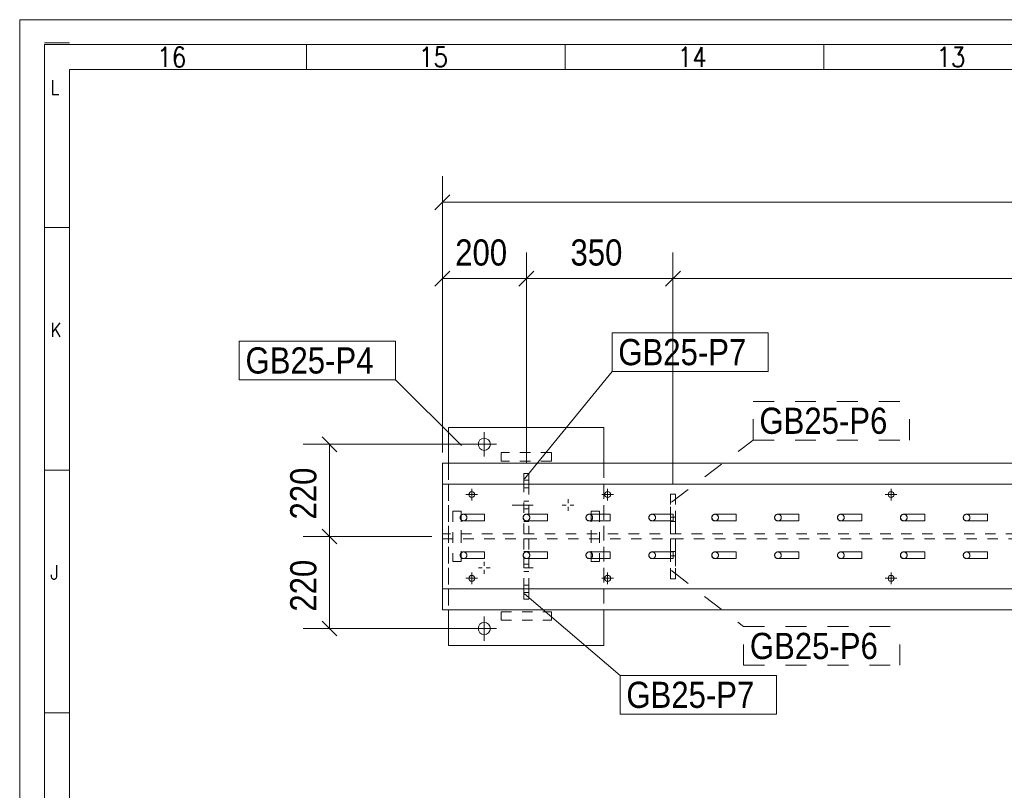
# Model space of a CAD drawing. Header units: millimetres. Extents: x 2 to 405, y 5 to 282.
# Tile 4 of 11: x 5 to 99, y 208 to 282. Entities that reach past the tile are written whole.
import ezdxf

# ---------------------------------------------------------------- set-up
doc = ezdxf.new("R2010")
doc.units = ezdxf.units.MM
for name, pattern in [('XKITLINE00', [0]), ('XKITLINE01', [4, 1, -1, 1, -1]), ('XKITLINE02', [4, 2, -2])]:
    doc.linetypes.add(name, pattern=pattern)
for name, color, linetype, lineweight in [('Bolt', 7, 'Continuous', 0), ('DrawingSheet', 5, 'Continuous', 0), ('OtherObjectType', 1, 'Continuous', 0), ('Part', 2, 'Continuous', 0), ('PartMark', 3, 'Continuous', 0), ('Z-DIMENSIONS', 1, 'Continuous', 0)]:
    doc.layers.add(name, color=color, linetype=linetype, lineweight=lineweight)
doc.styles.add('ARIAL', font='ARIAL.TTF')
doc.styles.add('ROMANS', font='ROMANS__.TTF')

# ---------------------------------------------------------------- blocks, each defined once
blk = doc.blocks.new('*A138')
at = {"layer": 'Part', "linetype": 'XKITLINE00', "lineweight": 0}
for p, q in [((383.04, 239.659), (45.324, 239.659)), ((45.324, 225.659), (45.324, 239.659)), ((45.324, 237.659), (384.118, 237.659)), ((384.118, 227.659), (45.324, 227.659)), ((383.04, 225.659), (45.324, 225.659))]:
    blk.add_line(p, q, dxfattribs=at)
at = {"layer": 'Part', "linetype": 'XKITLINE01', "lineweight": 0}
for p, q in [((384.1, 232.899), (45.324, 232.899)), ((45.324, 232.419), (384.1, 232.419))]:
    blk.add_line(p, q, dxfattribs=at)
blk = doc.blocks.new('*A139')
at = {"layer": 'Part', "linetype": 'XKITLINE00', "lineweight": 0}
for p, q in [((53.024, 234.459), (53.118, 234.685)), ((53.118, 234.232), (53.024, 234.459)), ((53.344, 234.779), (53.118, 234.685)), ((53.344, 234.139), (53.118, 234.232)), ((55.344, 234.779), (53.344, 234.779)), ((55.344, 234.139), (53.344, 234.139)), ((55.344, 234.779), (55.344, 234.685)), ((55.344, 234.685), (55.344, 234.459)), ((55.344, 234.459), (55.344, 234.232)), ((55.344, 234.232), (55.344, 234.139))]:
    blk.add_line(p, q, dxfattribs=at)
at = {"layer": 'Part', "linetype": 'XKITLINE01', "lineweight": 0}
for p, q in [((55.344, 234.685), (55.344, 234.779)), ((55.344, 234.459), (55.344, 234.685)), ((55.344, 234.232), (55.344, 234.459)), ((55.344, 234.139), (55.344, 234.232))]:
    blk.add_line(p, q, dxfattribs=at)
for start, end in [(135, 315), (315, 135)]:
    blk.add_arc((53.344, 234.459), 0.32, start, end, dxfattribs=at)
blk = doc.blocks.new('*A140')
at = {"layer": 'Part', "linetype": 'XKITLINE00', "lineweight": 0}
for p, q in [((47.344, 231.179), (47.118, 231.085)), ((49.344, 231.179), (47.344, 231.179)), ((49.344, 231.179), (49.344, 231.085)), ((47.024, 230.859), (47.118, 231.085)), ((47.118, 230.632), (47.024, 230.859)), ((47.344, 230.539), (47.118, 230.632)), ((49.344, 230.539), (47.344, 230.539)), ((49.344, 231.085), (49.344, 230.859)), ((49.344, 230.859), (49.344, 230.632)), ((49.344, 230.632), (49.344, 230.539))]:
    blk.add_line(p, q, dxfattribs=at)
at = {"layer": 'Part', "linetype": 'XKITLINE01', "lineweight": 0}
for p, q in [((49.344, 231.085), (49.344, 231.179)), ((49.344, 230.859), (49.344, 231.085)), ((49.344, 230.632), (49.344, 230.859)), ((49.344, 230.539), (49.344, 230.632))]:
    blk.add_line(p, q, dxfattribs=at)
for start, end in [(315, 135), (135, 315)]:
    blk.add_arc((47.344, 230.859), 0.32, start, end, dxfattribs=at)
blk = doc.blocks.new('*A141')
at = {"layer": 'Part', "linetype": 'XKITLINE00', "lineweight": 0}
for p, q in [((47.024, 234.459), (47.118, 234.685)), ((47.118, 234.232), (47.024, 234.459)), ((47.344, 234.779), (47.118, 234.685)), ((47.344, 234.139), (47.118, 234.232)), ((49.344, 234.779), (47.344, 234.779)), ((49.344, 234.139), (47.344, 234.139)), ((49.344, 234.779), (49.344, 234.685)), ((49.344, 234.685), (49.344, 234.459)), ((49.344, 234.459), (49.344, 234.232)), ((49.344, 234.232), (49.344, 234.139))]:
    blk.add_line(p, q, dxfattribs=at)
at = {"layer": 'Part', "linetype": 'XKITLINE01', "lineweight": 0}
for p, q in [((49.344, 234.685), (49.344, 234.779)), ((49.344, 234.459), (49.344, 234.685)), ((49.344, 234.232), (49.344, 234.459)), ((49.344, 234.139), (49.344, 234.232))]:
    blk.add_line(p, q, dxfattribs=at)
for start, end in [(135, 315), (315, 135)]:
    blk.add_arc((47.344, 234.459), 0.32, start, end, dxfattribs=at)
blk = doc.blocks.new('*A158')
at = {"layer": 'Part', "linetype": 'XKITLINE01', "lineweight": 0}
for p, q in [((47.124, 235.059), (46.324, 235.059)), ((46.324, 235.059), (46.324, 230.259)), ((46.324, 235.059), (46.324, 230.259)), ((47.124, 235.059), (47.124, 235.059)), ((47.124, 230.259), (47.124, 235.059)), ((47.124, 235.059), (47.124, 230.259)), ((46.324, 230.259), (47.124, 230.259)), ((47.124, 230.259), (47.124, 230.259))]:
    blk.add_line(p, q, dxfattribs=at)
blk = doc.blocks.new('*A159')
at = {"layer": 'Part', "linetype": 'XKITLINE00', "lineweight": 0}
for p, q in [((45.924, 243.059), (45.924, 239.659)), ((45.924, 243.059), (45.924, 243.059)), ((45.924, 243.059), (60.724, 243.059)), ((60.724, 243.059), (60.724, 239.659)), ((45.924, 225.659), (45.924, 222.259)), ((60.724, 225.659), (60.724, 222.259)), ((45.924, 222.259), (45.924, 222.259)), ((60.724, 222.259), (45.924, 222.259))]:
    blk.add_line(p, q, dxfattribs=at)
at = {"layer": 'Part', "linetype": 'XKITLINE01', "lineweight": 0}
for p, q in [((45.924, 243.059), (45.924, 222.259)), ((45.924, 243.059), (45.924, 243.059)), ((60.724, 222.259), (60.724, 243.059)), ((45.924, 239.659), (45.924, 225.659)), ((60.724, 239.659), (60.724, 225.659)), ((45.924, 222.259), (45.924, 222.259))]:
    blk.add_line(p, q, dxfattribs=at)
blk = doc.blocks.new('*A162')
at = {"layer": 'Part', "linetype": 'XKITLINE00', "lineweight": 0}
for p, q in [((53.1, 238.659), (53.1, 237.659)), ((53.58, 238.659), (53.1, 238.659)), ((53.58, 237.659), (53.58, 238.659))]:
    blk.add_line(p, q, dxfattribs=at)
at = {"layer": 'Part', "linetype": 'XKITLINE01', "lineweight": 0}
for p, q in [((53.1, 237.659), (53.58, 237.659)), ((53.1, 232.899), (53.1, 237.659)), ((53.58, 237.659), (53.58, 232.899)), ((53.58, 234.099), (53.1, 234.099)), ((53.58, 232.899), (53.1, 232.899))]:
    blk.add_line(p, q, dxfattribs=at)
blk = doc.blocks.new('*A166')
at = {"layer": 'Bolt', "linetype": 'XKITLINE00', "lineweight": 0}
for p, q in [((49.324, 242.619), (49.324, 240.299)), ((48.164, 241.459), (50.484, 241.459)), ((49.324, 225.019), (49.324, 222.699)), ((48.164, 223.859), (50.484, 223.859))]:
    blk.add_line(p, q, dxfattribs=at)
for centre in [(49.324, 241.459), (49.324, 223.859)]:
    blk.add_circle(centre, 0.58, dxfattribs=at)
blk = doc.blocks.new('*A167')
at = {"layer": 'Bolt', "linetype": 'XKITLINE00', "lineweight": 0}
for p, q in [((57.324, 236.219), (57.324, 235.846)), ((56.764, 235.659), (57.137, 235.659)), ((57.324, 235.099), (57.324, 235.472)), ((57.884, 235.659), (57.511, 235.659)), ((49.324, 230.219), (49.324, 229.846)), ((48.764, 229.659), (49.137, 229.659)), ((49.324, 229.099), (49.324, 229.472)), ((49.884, 229.659), (49.511, 229.659))]:
    blk.add_line(p, q, dxfattribs=at)
blk = doc.blocks.new('*A172')
at = {"layer": 'Bolt', "linetype": 'XKITLINE02', "lineweight": 0}
for p, q in [((53.58, 238.019), (53.1, 238.019)), ((53.98, 237.659), (51.78, 237.659)), ((53.58, 237.299), (53.1, 237.299)), ((53.58, 236.019), (53.1, 236.019)), ((53.98, 235.659), (51.78, 235.659)), ((53.58, 235.299), (53.1, 235.299))]:
    blk.add_line(p, q, dxfattribs=at)
blk = doc.blocks.new('*A173')
at = {"layer": 'Bolt', "linetype": 'XKITLINE02', "lineweight": 0}
for p, q in [((53.58, 238.019), (53.1, 238.019)), ((53.98, 237.659), (51.78, 237.659)), ((53.58, 237.299), (53.1, 237.299)), ((53.58, 236.019), (53.1, 236.019)), ((53.98, 235.659), (51.78, 235.659)), ((53.58, 235.299), (53.1, 235.299))]:
    blk.add_line(p, q, dxfattribs=at)
blk = doc.blocks.new('*A177')
at = {"layer": 'Bolt', "linetype": 'XKITLINE00', "lineweight": 0}
for p, q in [((48.133, 237.219), (48.133, 236.099)), ((61.093, 237.219), (61.093, 236.099)), ((88.133, 237.219), (88.133, 236.099)), ((48.693, 236.659), (47.573, 236.659)), ((61.653, 236.659), (60.533, 236.659)), ((88.693, 236.659), (87.573, 236.659)), ((48.133, 229.219), (48.133, 228.099)), ((61.093, 229.219), (61.093, 228.099)), ((88.133, 229.219), (88.133, 228.099)), ((48.693, 228.659), (47.573, 228.659)), ((61.653, 228.659), (60.533, 228.659)), ((88.693, 228.659), (87.573, 228.659))]:
    blk.add_line(p, q, dxfattribs=at)
for centre in [(48.133, 236.659), (61.093, 236.659), (88.133, 236.659), (48.133, 228.659), (61.093, 228.659), (88.133, 228.659)]:
    blk.add_circle(centre, 0.28, dxfattribs=at)
blk = doc.blocks.new('*A181')
at = {"layer": 'Bolt', "linetype": 'XKITLINE02', "lineweight": 0}
for p, q in [((53.58, 230.019), (53.1, 230.019)), ((53.98, 229.659), (53.1, 229.659)), ((53.58, 229.299), (53.1, 229.299)), ((53.58, 228.019), (53.1, 228.019)), ((53.98, 227.659), (53.1, 227.659)), ((53.58, 227.299), (53.1, 227.299))]:
    blk.add_line(p, q, dxfattribs=at)
blk = doc.blocks.new('*A214')
at = {"layer": 'Part', "linetype": 'XKITLINE00', "lineweight": 0}
for p, q in [((95.344, 231.179), (95.118, 231.085)), ((97.344, 231.179), (95.344, 231.179)), ((97.344, 231.179), (97.344, 231.085)), ((95.024, 230.859), (95.118, 231.085)), ((95.118, 230.632), (95.024, 230.859)), ((95.344, 230.539), (95.118, 230.632)), ((97.344, 230.539), (95.344, 230.539)), ((97.344, 231.085), (97.344, 230.859)), ((97.344, 230.859), (97.344, 230.632)), ((97.344, 230.632), (97.344, 230.539))]:
    blk.add_line(p, q, dxfattribs=at)
at = {"layer": 'Part', "linetype": 'XKITLINE01', "lineweight": 0}
for p, q in [((97.344, 231.085), (97.344, 231.179)), ((97.344, 230.859), (97.344, 231.085)), ((97.344, 230.632), (97.344, 230.859)), ((97.344, 230.539), (97.344, 230.632))]:
    blk.add_line(p, q, dxfattribs=at)
for start, end in [(315, 135), (135, 315)]:
    blk.add_arc((95.344, 230.859), 0.32, start, end, dxfattribs=at)
blk = doc.blocks.new('*A215')
at = {"layer": 'Part', "linetype": 'XKITLINE00', "lineweight": 0}
for p, q in [((95.024, 234.459), (95.118, 234.685)), ((95.118, 234.232), (95.024, 234.459)), ((95.344, 234.779), (95.118, 234.685)), ((95.344, 234.139), (95.118, 234.232)), ((97.344, 234.779), (95.344, 234.779)), ((97.344, 234.139), (95.344, 234.139)), ((97.344, 234.779), (97.344, 234.685)), ((97.344, 234.685), (97.344, 234.459)), ((97.344, 234.459), (97.344, 234.232)), ((97.344, 234.232), (97.344, 234.139))]:
    blk.add_line(p, q, dxfattribs=at)
at = {"layer": 'Part', "linetype": 'XKITLINE01', "lineweight": 0}
for p, q in [((97.344, 234.685), (97.344, 234.779)), ((97.344, 234.459), (97.344, 234.685)), ((97.344, 234.232), (97.344, 234.459)), ((97.344, 234.139), (97.344, 234.232))]:
    blk.add_line(p, q, dxfattribs=at)
for start, end in [(135, 315), (315, 135)]:
    blk.add_arc((95.344, 234.459), 0.32, start, end, dxfattribs=at)
blk = doc.blocks.new('*A216')
at = {"layer": 'Part', "linetype": 'XKITLINE00', "lineweight": 0}
for p, q in [((89.344, 231.179), (89.118, 231.085)), ((91.344, 231.179), (89.344, 231.179)), ((91.344, 231.179), (91.344, 231.085)), ((89.024, 230.859), (89.118, 231.085)), ((89.118, 230.632), (89.024, 230.859)), ((89.344, 230.539), (89.118, 230.632)), ((91.344, 230.539), (89.344, 230.539)), ((91.344, 231.085), (91.344, 230.859)), ((91.344, 230.859), (91.344, 230.632)), ((91.344, 230.632), (91.344, 230.539))]:
    blk.add_line(p, q, dxfattribs=at)
at = {"layer": 'Part', "linetype": 'XKITLINE01', "lineweight": 0}
for p, q in [((91.344, 231.085), (91.344, 231.179)), ((91.344, 230.859), (91.344, 231.085)), ((91.344, 230.632), (91.344, 230.859)), ((91.344, 230.539), (91.344, 230.632))]:
    blk.add_line(p, q, dxfattribs=at)
for start, end in [(315, 135), (135, 315)]:
    blk.add_arc((89.344, 230.859), 0.32, start, end, dxfattribs=at)
blk = doc.blocks.new('*A217')
at = {"layer": 'Part', "linetype": 'XKITLINE00', "lineweight": 0}
for p, q in [((89.024, 234.459), (89.118, 234.685)), ((89.118, 234.232), (89.024, 234.459)), ((89.344, 234.779), (89.118, 234.685)), ((89.344, 234.139), (89.118, 234.232)), ((91.344, 234.779), (89.344, 234.779)), ((91.344, 234.139), (89.344, 234.139)), ((91.344, 234.779), (91.344, 234.685)), ((91.344, 234.685), (91.344, 234.459)), ((91.344, 234.459), (91.344, 234.232)), ((91.344, 234.232), (91.344, 234.139))]:
    blk.add_line(p, q, dxfattribs=at)
at = {"layer": 'Part', "linetype": 'XKITLINE01', "lineweight": 0}
for p, q in [((91.344, 234.685), (91.344, 234.779)), ((91.344, 234.459), (91.344, 234.685)), ((91.344, 234.232), (91.344, 234.459)), ((91.344, 234.139), (91.344, 234.232))]:
    blk.add_line(p, q, dxfattribs=at)
for start, end in [(135, 315), (315, 135)]:
    blk.add_arc((89.344, 234.459), 0.32, start, end, dxfattribs=at)
blk = doc.blocks.new('*A218')
at = {"layer": 'Part', "linetype": 'XKITLINE00', "lineweight": 0}
for p, q in [((83.344, 231.179), (83.118, 231.085)), ((85.344, 231.179), (83.344, 231.179)), ((85.344, 231.179), (85.344, 231.085)), ((83.024, 230.859), (83.118, 231.085)), ((83.118, 230.632), (83.024, 230.859)), ((83.344, 230.539), (83.118, 230.632)), ((85.344, 230.539), (83.344, 230.539)), ((85.344, 231.085), (85.344, 230.859)), ((85.344, 230.859), (85.344, 230.632)), ((85.344, 230.632), (85.344, 230.539))]:
    blk.add_line(p, q, dxfattribs=at)
at = {"layer": 'Part', "linetype": 'XKITLINE01', "lineweight": 0}
for p, q in [((85.344, 231.085), (85.344, 231.179)), ((85.344, 230.859), (85.344, 231.085)), ((85.344, 230.632), (85.344, 230.859)), ((85.344, 230.539), (85.344, 230.632))]:
    blk.add_line(p, q, dxfattribs=at)
for start, end in [(315, 135), (135, 315)]:
    blk.add_arc((83.344, 230.859), 0.32, start, end, dxfattribs=at)
blk = doc.blocks.new('*A219')
at = {"layer": 'Part', "linetype": 'XKITLINE00', "lineweight": 0}
for p, q in [((83.024, 234.459), (83.118, 234.685)), ((83.118, 234.232), (83.024, 234.459)), ((83.344, 234.779), (83.118, 234.685)), ((83.344, 234.139), (83.118, 234.232)), ((85.344, 234.779), (83.344, 234.779)), ((85.344, 234.139), (83.344, 234.139)), ((85.344, 234.779), (85.344, 234.685)), ((85.344, 234.685), (85.344, 234.459)), ((85.344, 234.459), (85.344, 234.232)), ((85.344, 234.232), (85.344, 234.139))]:
    blk.add_line(p, q, dxfattribs=at)
at = {"layer": 'Part', "linetype": 'XKITLINE01', "lineweight": 0}
for p, q in [((85.344, 234.685), (85.344, 234.779)), ((85.344, 234.459), (85.344, 234.685)), ((85.344, 234.232), (85.344, 234.459)), ((85.344, 234.139), (85.344, 234.232))]:
    blk.add_line(p, q, dxfattribs=at)
for start, end in [(135, 315), (315, 135)]:
    blk.add_arc((83.344, 234.459), 0.32, start, end, dxfattribs=at)
blk = doc.blocks.new('*A220')
at = {"layer": 'Part', "linetype": 'XKITLINE00', "lineweight": 0}
for p, q in [((77.344, 231.179), (77.118, 231.085)), ((79.344, 231.179), (77.344, 231.179)), ((79.344, 231.179), (79.344, 231.085)), ((77.024, 230.859), (77.118, 231.085)), ((77.118, 230.632), (77.024, 230.859)), ((77.344, 230.539), (77.118, 230.632)), ((79.344, 230.539), (77.344, 230.539)), ((79.344, 231.085), (79.344, 230.859)), ((79.344, 230.859), (79.344, 230.632)), ((79.344, 230.632), (79.344, 230.539))]:
    blk.add_line(p, q, dxfattribs=at)
at = {"layer": 'Part', "linetype": 'XKITLINE01', "lineweight": 0}
for p, q in [((79.344, 231.085), (79.344, 231.179)), ((79.344, 230.859), (79.344, 231.085)), ((79.344, 230.632), (79.344, 230.859)), ((79.344, 230.539), (79.344, 230.632))]:
    blk.add_line(p, q, dxfattribs=at)
for start, end in [(315, 135), (135, 315)]:
    blk.add_arc((77.344, 230.859), 0.32, start, end, dxfattribs=at)
blk = doc.blocks.new('*A221')
at = {"layer": 'Part', "linetype": 'XKITLINE00', "lineweight": 0}
for p, q in [((77.024, 234.459), (77.118, 234.685)), ((77.118, 234.232), (77.024, 234.459)), ((77.344, 234.779), (77.118, 234.685)), ((77.344, 234.139), (77.118, 234.232)), ((79.344, 234.779), (77.344, 234.779)), ((79.344, 234.139), (77.344, 234.139)), ((79.344, 234.779), (79.344, 234.685)), ((79.344, 234.685), (79.344, 234.459)), ((79.344, 234.459), (79.344, 234.232)), ((79.344, 234.232), (79.344, 234.139))]:
    blk.add_line(p, q, dxfattribs=at)
at = {"layer": 'Part', "linetype": 'XKITLINE01', "lineweight": 0}
for p, q in [((79.344, 234.685), (79.344, 234.779)), ((79.344, 234.459), (79.344, 234.685)), ((79.344, 234.232), (79.344, 234.459)), ((79.344, 234.139), (79.344, 234.232))]:
    blk.add_line(p, q, dxfattribs=at)
for start, end in [(135, 315), (315, 135)]:
    blk.add_arc((77.344, 234.459), 0.32, start, end, dxfattribs=at)
blk = doc.blocks.new('*A222')
at = {"layer": 'Part', "linetype": 'XKITLINE00', "lineweight": 0}
for p, q in [((71.344, 231.179), (71.118, 231.085)), ((73.344, 231.179), (71.344, 231.179)), ((73.344, 231.179), (73.344, 231.085)), ((71.024, 230.859), (71.118, 231.085)), ((71.118, 230.632), (71.024, 230.859)), ((71.344, 230.539), (71.118, 230.632)), ((73.344, 230.539), (71.344, 230.539)), ((73.344, 231.085), (73.344, 230.859)), ((73.344, 230.859), (73.344, 230.632)), ((73.344, 230.632), (73.344, 230.539))]:
    blk.add_line(p, q, dxfattribs=at)
at = {"layer": 'Part', "linetype": 'XKITLINE01', "lineweight": 0}
for p, q in [((73.344, 231.085), (73.344, 231.179)), ((73.344, 230.859), (73.344, 231.085)), ((73.344, 230.632), (73.344, 230.859)), ((73.344, 230.539), (73.344, 230.632))]:
    blk.add_line(p, q, dxfattribs=at)
for start, end in [(315, 135), (135, 315)]:
    blk.add_arc((71.344, 230.859), 0.32, start, end, dxfattribs=at)
blk = doc.blocks.new('*A223')
at = {"layer": 'Part', "linetype": 'XKITLINE00', "lineweight": 0}
for p, q in [((71.024, 234.459), (71.118, 234.685)), ((71.118, 234.232), (71.024, 234.459)), ((71.344, 234.779), (71.118, 234.685)), ((71.344, 234.139), (71.118, 234.232)), ((73.344, 234.779), (71.344, 234.779)), ((73.344, 234.139), (71.344, 234.139)), ((73.344, 234.779), (73.344, 234.685)), ((73.344, 234.685), (73.344, 234.459)), ((73.344, 234.459), (73.344, 234.232)), ((73.344, 234.232), (73.344, 234.139))]:
    blk.add_line(p, q, dxfattribs=at)
at = {"layer": 'Part', "linetype": 'XKITLINE01', "lineweight": 0}
for p, q in [((73.344, 234.685), (73.344, 234.779)), ((73.344, 234.459), (73.344, 234.685)), ((73.344, 234.232), (73.344, 234.459)), ((73.344, 234.139), (73.344, 234.232))]:
    blk.add_line(p, q, dxfattribs=at)
for start, end in [(135, 315), (315, 135)]:
    blk.add_arc((71.344, 234.459), 0.32, start, end, dxfattribs=at)
blk = doc.blocks.new('*A224')
at = {"layer": 'Part', "linetype": 'XKITLINE00', "lineweight": 0}
for p, q in [((65.344, 231.179), (65.118, 231.085)), ((67.344, 231.179), (65.344, 231.179)), ((67.344, 231.179), (67.344, 231.085)), ((65.024, 230.859), (65.118, 231.085)), ((65.118, 230.632), (65.024, 230.859)), ((65.344, 230.539), (65.118, 230.632)), ((67.344, 230.539), (65.344, 230.539)), ((67.344, 231.085), (67.344, 230.859)), ((67.344, 230.859), (67.344, 230.632)), ((67.344, 230.632), (67.344, 230.539))]:
    blk.add_line(p, q, dxfattribs=at)
at = {"layer": 'Part', "linetype": 'XKITLINE01', "lineweight": 0}
for p, q in [((67.344, 231.085), (67.344, 231.179)), ((67.344, 230.859), (67.344, 231.085)), ((67.344, 230.632), (67.344, 230.859)), ((67.344, 230.539), (67.344, 230.632))]:
    blk.add_line(p, q, dxfattribs=at)
for start, end in [(315, 135), (135, 315)]:
    blk.add_arc((65.344, 230.859), 0.32, start, end, dxfattribs=at)
blk = doc.blocks.new('*A225')
at = {"layer": 'Part', "linetype": 'XKITLINE00', "lineweight": 0}
for p, q in [((65.024, 234.459), (65.118, 234.685)), ((65.118, 234.232), (65.024, 234.459)), ((65.344, 234.779), (65.118, 234.685)), ((65.344, 234.139), (65.118, 234.232)), ((67.344, 234.779), (65.344, 234.779)), ((67.344, 234.139), (65.344, 234.139)), ((67.344, 234.779), (67.344, 234.685)), ((67.344, 234.685), (67.344, 234.459)), ((67.344, 234.459), (67.344, 234.232)), ((67.344, 234.232), (67.344, 234.139))]:
    blk.add_line(p, q, dxfattribs=at)
at = {"layer": 'Part', "linetype": 'XKITLINE01', "lineweight": 0}
for p, q in [((67.344, 234.685), (67.344, 234.779)), ((67.344, 234.459), (67.344, 234.685)), ((67.344, 234.232), (67.344, 234.459)), ((67.344, 234.139), (67.344, 234.232))]:
    blk.add_line(p, q, dxfattribs=at)
for start, end in [(135, 315), (315, 135)]:
    blk.add_arc((65.344, 234.459), 0.32, start, end, dxfattribs=at)
blk = doc.blocks.new('*A226')
at = {"layer": 'Part', "linetype": 'XKITLINE00', "lineweight": 0}
for p, q in [((59.344, 231.179), (59.118, 231.085)), ((61.344, 231.179), (59.344, 231.179)), ((61.344, 231.179), (61.344, 231.085)), ((59.024, 230.859), (59.118, 231.085)), ((59.118, 230.632), (59.024, 230.859)), ((59.344, 230.539), (59.118, 230.632)), ((61.344, 230.539), (59.344, 230.539)), ((61.344, 231.085), (61.344, 230.859)), ((61.344, 230.859), (61.344, 230.632)), ((61.344, 230.632), (61.344, 230.539))]:
    blk.add_line(p, q, dxfattribs=at)
at = {"layer": 'Part', "linetype": 'XKITLINE01', "lineweight": 0}
for p, q in [((61.344, 231.085), (61.344, 231.179)), ((61.344, 230.859), (61.344, 231.085)), ((61.344, 230.632), (61.344, 230.859)), ((61.344, 230.539), (61.344, 230.632))]:
    blk.add_line(p, q, dxfattribs=at)
for start, end in [(315, 135), (135, 315)]:
    blk.add_arc((59.344, 230.859), 0.32, start, end, dxfattribs=at)
blk = doc.blocks.new('*A227')
at = {"layer": 'Part', "linetype": 'XKITLINE00', "lineweight": 0}
for p, q in [((59.024, 234.459), (59.118, 234.685)), ((59.118, 234.232), (59.024, 234.459)), ((59.344, 234.779), (59.118, 234.685)), ((59.344, 234.139), (59.118, 234.232)), ((61.344, 234.779), (59.344, 234.779)), ((61.344, 234.139), (59.344, 234.139)), ((61.344, 234.779), (61.344, 234.685)), ((61.344, 234.685), (61.344, 234.459)), ((61.344, 234.459), (61.344, 234.232)), ((61.344, 234.232), (61.344, 234.139))]:
    blk.add_line(p, q, dxfattribs=at)
at = {"layer": 'Part', "linetype": 'XKITLINE01', "lineweight": 0}
for p, q in [((61.344, 234.685), (61.344, 234.779)), ((61.344, 234.459), (61.344, 234.685)), ((61.344, 234.232), (61.344, 234.459)), ((61.344, 234.139), (61.344, 234.232))]:
    blk.add_line(p, q, dxfattribs=at)
for start, end in [(135, 315), (315, 135)]:
    blk.add_arc((59.344, 234.459), 0.32, start, end, dxfattribs=at)
blk = doc.blocks.new('*A228')
at = {"layer": 'Part', "linetype": 'XKITLINE00', "lineweight": 0}
for p, q in [((53.344, 231.179), (53.118, 231.085)), ((55.344, 231.179), (53.344, 231.179)), ((55.344, 231.179), (55.344, 231.085)), ((53.024, 230.859), (53.118, 231.085)), ((53.118, 230.632), (53.024, 230.859)), ((53.344, 230.539), (53.118, 230.632)), ((55.344, 230.539), (53.344, 230.539)), ((55.344, 231.085), (55.344, 230.859)), ((55.344, 230.859), (55.344, 230.632)), ((55.344, 230.632), (55.344, 230.539))]:
    blk.add_line(p, q, dxfattribs=at)
at = {"layer": 'Part', "linetype": 'XKITLINE01', "lineweight": 0}
for p, q in [((55.344, 231.085), (55.344, 231.179)), ((55.344, 230.859), (55.344, 231.085)), ((55.344, 230.632), (55.344, 230.859)), ((55.344, 230.539), (55.344, 230.632))]:
    blk.add_line(p, q, dxfattribs=at)
for start, end in [(315, 135), (135, 315)]:
    blk.add_arc((53.344, 230.859), 0.32, start, end, dxfattribs=at)
blk = doc.blocks.new('*A229')
at = {"layer": 'Bolt', "linetype": 'XKITLINE02', "lineweight": 0}
for p, q in [((53.58, 230.019), (53.1, 230.019)), ((53.98, 229.659), (53.1, 229.659)), ((53.58, 229.299), (53.1, 229.299)), ((53.58, 228.019), (53.1, 228.019)), ((53.98, 227.659), (53.1, 227.659)), ((53.58, 227.299), (53.1, 227.299))]:
    blk.add_line(p, q, dxfattribs=at)
blk = doc.blocks.new('*A230')
at = {"layer": 'Part', "linetype": 'XKITLINE01', "lineweight": 0}
for p, q in [((59.524, 235.059), (59.524, 235.059)), ((59.524, 235.059), (60.324, 235.059)), ((59.524, 230.259), (59.524, 235.059)), ((59.524, 235.059), (59.524, 230.259)), ((60.324, 235.059), (60.324, 230.259)), ((60.324, 235.059), (60.324, 230.259)), ((59.524, 230.259), (59.524, 230.259)), ((60.324, 230.259), (59.524, 230.259))]:
    blk.add_line(p, q, dxfattribs=at)
blk = doc.blocks.new('*A231')
at = {"layer": 'Part', "linetype": 'XKITLINE01', "lineweight": 0}
for p, q in [((50.924, 240.659), (50.924, 240.659)), ((50.924, 240.659), (50.924, 239.859)), ((50.924, 239.859), (50.924, 240.659)), ((55.724, 240.659), (50.924, 240.659)), ((55.724, 239.859), (55.724, 240.659)), ((55.724, 239.859), (55.724, 240.659)), ((50.924, 239.859), (50.924, 239.859)), ((55.724, 239.859), (50.924, 239.859))]:
    blk.add_line(p, q, dxfattribs=at)
blk = doc.blocks.new('*A232')
at = {"layer": 'Part', "linetype": 'XKITLINE01', "lineweight": 0}
for p, q in [((67.566, 232.419), (67.084, 232.419)), ((67.084, 232.419), (67.084, 232.048)), ((67.084, 232.048), (67.084, 231.713)), ((67.086, 232.419), (67.086, 230.819)), ((67.564, 232.419), (67.566, 232.419)), ((67.564, 232.048), (67.564, 232.419)), ((67.564, 231.713), (67.564, 232.048)), ((67.566, 232.419), (67.566, 230.819)), ((67.084, 231.713), (67.084, 231.448)), ((67.084, 231.448), (67.084, 231.277)), ((67.084, 231.277), (67.084, 231.219)), ((67.564, 231.219), (67.084, 231.219)), ((67.084, 231.219), (67.084, 228.619)), ((67.564, 231.448), (67.564, 231.713)), ((67.564, 231.277), (67.564, 231.448)), ((67.564, 231.219), (67.564, 231.277)), ((67.564, 228.619), (67.564, 231.219)), ((67.084, 228.619), (67.086, 230.819)), ((67.566, 230.819), (67.086, 230.819)), ((67.566, 230.819), (67.564, 228.619)), ((67.564, 228.619), (67.084, 228.619)), ((67.564, 228.619), (67.564, 228.619))]:
    blk.add_line(p, q, dxfattribs=at)
blk = doc.blocks.new('*A233')
at = {"layer": 'Part', "linetype": 'XKITLINE01', "lineweight": 0}
for p, q in [((67.086, 234.499), (67.084, 236.699)), ((67.084, 236.699), (67.084, 236.699)), ((67.084, 236.699), (67.084, 234.099)), ((67.084, 236.699), (67.564, 236.699)), ((67.564, 236.699), (67.566, 234.499)), ((67.564, 234.099), (67.564, 236.699)), ((67.084, 234.099), (67.564, 234.099)), ((67.084, 234.099), (67.084, 234.04)), ((67.084, 234.04), (67.084, 233.87)), ((67.086, 232.899), (67.086, 234.499)), ((67.086, 234.499), (67.566, 234.499)), ((67.564, 234.04), (67.564, 234.099)), ((67.564, 233.87), (67.564, 234.04)), ((67.566, 232.899), (67.566, 234.499)), ((67.084, 233.87), (67.084, 233.604)), ((67.084, 233.604), (67.084, 233.27)), ((67.084, 233.27), (67.084, 232.899)), ((67.564, 233.604), (67.564, 233.87)), ((67.564, 233.27), (67.564, 233.604)), ((67.564, 232.899), (67.564, 233.27)), ((67.084, 232.899), (67.086, 232.899)), ((67.084, 232.899), (67.566, 232.899))]:
    blk.add_line(p, q, dxfattribs=at)
blk = doc.blocks.new('*A234')
at = {"layer": 'Part', "linetype": 'XKITLINE01', "lineweight": 0}
for p, q in [((50.924, 224.659), (50.924, 225.459)), ((50.924, 225.459), (50.924, 225.459)), ((50.924, 225.459), (50.924, 224.659)), ((50.924, 225.459), (55.724, 225.459)), ((55.724, 225.459), (55.724, 224.659)), ((55.724, 224.659), (55.724, 225.459)), ((50.924, 224.659), (50.924, 224.659)), ((50.924, 224.659), (55.724, 224.659))]:
    blk.add_line(p, q, dxfattribs=at)
blk = doc.blocks.new('*A235')
at = {"layer": 'Part', "linetype": 'XKITLINE01', "lineweight": 0}
for p, q in [((53.58, 232.419), (53.1, 232.419)), ((53.1, 232.419), (53.1, 231.277)), ((53.58, 227.659), (53.58, 232.419)), ((53.58, 232.419), (53.58, 231.277)), ((53.1, 227.659), (53.1, 231.277)), ((53.58, 231.219), (53.1, 231.219)), ((53.58, 227.659), (53.1, 227.659))]:
    blk.add_line(p, q, dxfattribs=at)
at = {"layer": 'Part', "linetype": 'XKITLINE00', "lineweight": 0}
for p, q in [((53.1, 227.659), (53.1, 226.659)), ((53.58, 227.659), (53.58, 226.659)), ((53.58, 226.659), (53.1, 226.659))]:
    blk.add_line(p, q, dxfattribs=at)
blk = doc.blocks.new('*A323')
at = {"layer": 'DrawingSheet', "linetype": 'XKITLINE00', "lineweight": 0}
for p, q in [((405, 282), (5, 282)), ((5, 282), (5, 5))]:
    blk.add_line(p, q, dxfattribs=at)
blk = doc.blocks.new('*A325')
at = {"layer": 'OtherObjectType', "linetype": 'XKITLINE00', "lineweight": 0}
for p, q in [((5, 282), (7.378, 282)), ((405, 282), (5, 282)), ((5, 282), (5, 5)), ((9.756, 279.796), (7.378, 279.796)), ((7.378, 7.378), (7.378, 279.622)), ((7.378, 7.378), (7.378, 279.622)), ((7.378, 279.622), (402.622, 279.622)), ((402.622, 279.622), (7.378, 279.622)), ((32.349, 279.622), (32.349, 277.244)), ((57.034, 279.622), (57.034, 277.244)), ((81.719, 279.622), (81.719, 277.244)), ((9.756, 277.244), (9.756, 9.756)), ((9.756, 277.244), (402.622, 277.244)), ((9.756, 262.155), (7.378, 262.155)), ((9.756, 238.992), (7.378, 238.992)), ((9.756, 215.829), (7.378, 215.829))]:
    blk.add_line(p, q, dxfattribs=at)
at = {"layer": 'OtherObjectType', "style": 'ROMANS', "width": 0.85}
for s, height, p in [('16', 1.9025, (18.119, 277.482)), ('15', 1.9025, (43.09, 277.482)), ('14', 1.9025, (67.775, 277.482)), ('13', 1.9025, (92.46, 277.482)), ('L', 1.362, (7.925, 274.869)), ('K', 1.362, (7.925, 251.706)), ('J', 1.362, (7.925, 228.543))]:
    blk.add_text(s, height=height, dxfattribs=at).set_placement(p)
blk = doc.blocks.new('*A400')
at = {"layer": 'Z-DIMENSIONS', "linetype": 'XKITLINE00', "lineweight": 0}
for p, q in [((45.324, 240.659), (45.324, 267.066)), ((46.031, 265.273), (44.617, 263.859)), ((45.324, 264.566), (384.118, 264.566))]:
    blk.add_line(p, q, dxfattribs=at)
at = {"layer": 'Z-DIMENSIONS'}
blk.add_point((45.324, 264.566), dxfattribs=at)
blk = doc.blocks.new('*A402')
at = {"layer": 'PartMark', "linetype": 'XKITLINE00', "lineweight": 0}
for p, q in [((25.946, 251.313), (40.859, 251.313)), ((25.946, 247.613), (25.946, 251.313)), ((40.859, 247.613), (40.859, 251.313)), ((25.946, 247.613), (40.859, 247.613)), ((47.145, 241.349), (40.859, 247.613))]:
    blk.add_line(p, q, dxfattribs=at)
at = {"layer": 'PartMark', "style": 'ARIAL', "width": 0.85}
blk.add_text('GB25-P4', height=2.5, dxfattribs=at).set_placement((26.546, 248.213))
blk = doc.blocks.new('*A405')
at = {"layer": 'PartMark', "linetype": 'XKITLINE00', "lineweight": 0}
for p, q in [((61.511, 252.108), (76.424, 252.108)), ((61.511, 248.408), (61.511, 252.108)), ((76.424, 248.408), (76.424, 252.108)), ((53.157, 238.149), (61.511, 248.408)), ((61.511, 248.408), (76.424, 248.408))]:
    blk.add_line(p, q, dxfattribs=at)
at = {"layer": 'PartMark', "style": 'ARIAL', "width": 0.85}
blk.add_text('GB25-P7', height=2.5, dxfattribs=at).set_placement((62.111, 249.008))
blk = doc.blocks.new('*A409')
at = {"layer": 'Z-DIMENSIONS', "linetype": 'XKITLINE00', "lineweight": 0}
for p, q in [((67.324, 237.699), (67.324, 259.771)), ((68.031, 257.978), (66.617, 256.564)), ((67.324, 257.271), (160.361, 257.271))]:
    blk.add_line(p, q, dxfattribs=at)
at = {"layer": 'Z-DIMENSIONS'}
blk.add_point((67.324, 257.271), dxfattribs=at)
blk = doc.blocks.new('*A410')
at = {"layer": 'PartMark', "linetype": 'XKITLINE00', "lineweight": 0}
for p, q in [((53.157, 227.169), (62.278, 219.386)), ((62.278, 219.386), (77.192, 219.386)), ((62.278, 215.686), (62.278, 219.386)), ((77.192, 215.686), (77.192, 219.386)), ((62.278, 215.686), (77.192, 215.686))]:
    blk.add_line(p, q, dxfattribs=at)
at = {"layer": 'PartMark', "style": 'ARIAL', "width": 0.85}
blk.add_text('GB25-P7', height=2.5, dxfattribs=at).set_placement((62.878, 216.286))
blk = doc.blocks.new('*A412')
at = {"layer": 'Z-DIMENSIONS', "linetype": 'XKITLINE00', "lineweight": 0}
for p, q in [((33.848, 233.366), (35.263, 231.952)), ((44.324, 232.659), (32.055, 232.659)), ((34.555, 223.859), (34.555, 232.659)), ((33.848, 224.566), (35.263, 223.152)), ((48.324, 223.859), (32.055, 223.859))]:
    blk.add_line(p, q, dxfattribs=at)
at = {"layer": 'Z-DIMENSIONS'}
for p in [(34.555, 232.659), (34.555, 223.859)]:
    blk.add_point(p, dxfattribs=at)
at = {"layer": 'Z-DIMENSIONS', "style": 'ARIAL', "width": 0.85}
blk.add_text('220', height=2.5, rotation=90.00021, dxfattribs=at).set_placement((33.305, 225.477))
blk = doc.blocks.new('*A413')
at = {"layer": 'Z-DIMENSIONS', "linetype": 'XKITLINE00', "lineweight": 0}
for p, q in [((48.324, 241.459), (32.055, 241.459)), ((33.848, 242.166), (35.263, 240.752)), ((34.555, 232.659), (34.555, 241.459)), ((33.848, 233.366), (35.263, 231.952)), ((44.324, 232.659), (32.055, 232.659))]:
    blk.add_line(p, q, dxfattribs=at)
at = {"layer": 'Z-DIMENSIONS'}
for p in [(34.555, 241.459), (34.555, 232.659)]:
    blk.add_point(p, dxfattribs=at)
at = {"layer": 'Z-DIMENSIONS', "style": 'ARIAL', "width": 0.85}
blk.add_text('220', height=2.5, rotation=90.00021, dxfattribs=at).set_placement((33.305, 234.277))
blk = doc.blocks.new('*A414')
at = {"layer": 'Z-DIMENSIONS', "linetype": 'XKITLINE00', "lineweight": 0}
for p, q in [((53.34, 239.659), (53.34, 259.771)), ((67.324, 237.699), (67.324, 259.771)), ((54.047, 257.978), (52.633, 256.564)), ((68.031, 257.978), (66.617, 256.564)), ((53.34, 257.271), (67.324, 257.271))]:
    blk.add_line(p, q, dxfattribs=at)
at = {"layer": 'Z-DIMENSIONS'}
for p in [(53.34, 257.271), (67.324, 257.271)]:
    blk.add_point(p, dxfattribs=at)
at = {"layer": 'Z-DIMENSIONS', "style": 'ARIAL', "width": 0.85}
blk.add_text('350', height=2.5, dxfattribs=at).set_placement((57.551, 258.521))
blk = doc.blocks.new('*A415')
at = {"layer": 'Z-DIMENSIONS', "linetype": 'XKITLINE00', "lineweight": 0}
for p, q in [((45.324, 240.659), (45.324, 259.771)), ((53.34, 239.659), (53.34, 259.771)), ((46.031, 257.978), (44.617, 256.564)), ((54.047, 257.978), (52.633, 256.564)), ((45.324, 257.271), (53.34, 257.271))]:
    blk.add_line(p, q, dxfattribs=at)
at = {"layer": 'Z-DIMENSIONS'}
for p in [(45.324, 257.271), (53.34, 257.271)]:
    blk.add_point(p, dxfattribs=at)
at = {"layer": 'Z-DIMENSIONS', "style": 'ARIAL', "width": 0.85}
blk.add_text('200', height=2.5, dxfattribs=at).set_placement((46.551, 258.521))
blk = doc.blocks.new('*A416')
at = {"layer": 'PartMark', "linetype": 'XKITLINE02', "lineweight": 0}
for p, q in [((67.192, 229.39), (74.063, 224.052)), ((74.063, 224.052), (88.976, 224.052)), ((74.063, 220.352), (74.063, 224.052)), ((88.976, 220.352), (88.976, 224.052)), ((74.063, 220.352), (88.976, 220.352))]:
    blk.add_line(p, q, dxfattribs=at)
at = {"layer": 'PartMark', "style": 'ARIAL', "width": 0.85}
blk.add_text('GB25-P6', height=2.5, dxfattribs=at).set_placement((74.663, 220.952))
blk = doc.blocks.new('*A417')
at = {"layer": 'PartMark', "linetype": 'XKITLINE02', "lineweight": 0}
for p, q in [((74.97, 245.555), (89.884, 245.555)), ((74.97, 241.855), (74.97, 245.555)), ((89.884, 241.855), (89.884, 245.555)), ((67.192, 235.927), (74.97, 241.855)), ((74.97, 241.855), (89.884, 241.855))]:
    blk.add_line(p, q, dxfattribs=at)
at = {"layer": 'PartMark', "style": 'ARIAL', "width": 0.85}
blk.add_text('GB25-P6', height=2.5, dxfattribs=at).set_placement((75.57, 242.455))

msp = doc.modelspace()

# ---------------------------------------------------------------- block references
at = {"lineweight": 0}
for name in ['*A323', '*A325', '*A400', '*A415', '*A414', '*A409', '*A405', '*A402', '*A417', '*A159', '*A166', '*A413', '*A231', '*A138', '*A162', '*A172', '*A173', '*A177', '*A167', '*A233', '*A158', '*A230', '*A141', '*A139', '*A227', '*A225', '*A223', '*A221', '*A219', '*A217', '*A215', '*A412', '*A235', '*A232', '*A140', '*A228', '*A226', '*A224', '*A222', '*A220', '*A218', '*A216', '*A214', '*A181', '*A229', '*A416', '*A410', '*A234']:
    msp.add_blockref(name, (0, 0), dxfattribs=at)

doc.saveas('drawing.dxf')
